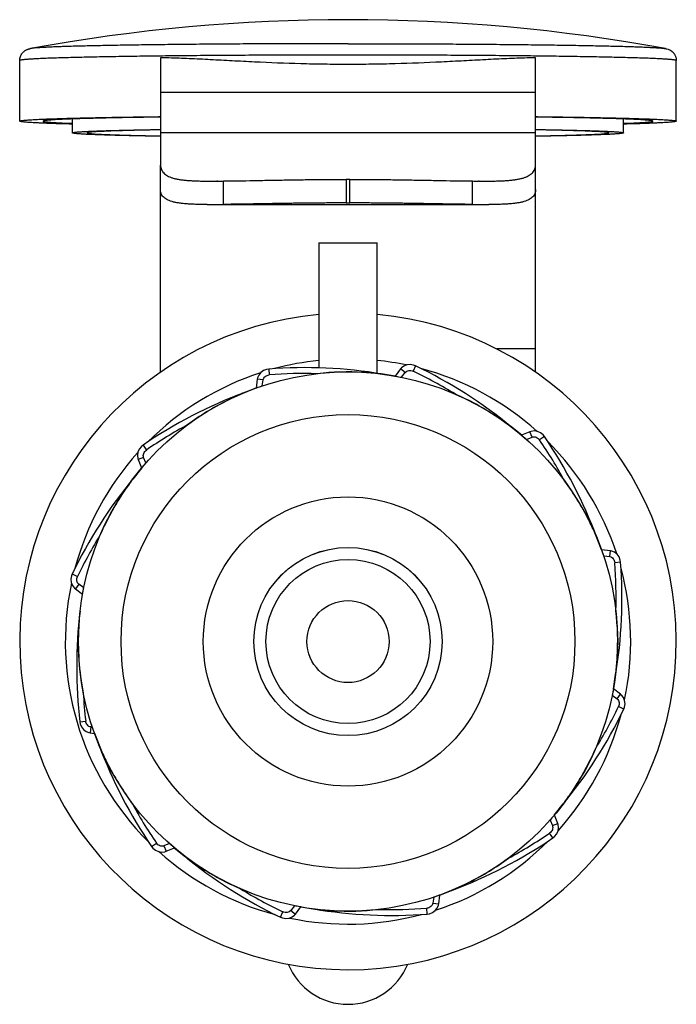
# Model space of a CAD drawing. Header units: millimetres. Extents: x 488.5 to 544.5, y 138.1 to 222.1.
import ezdxf

# ---------------------------------------------------------------- set-up
doc = ezdxf.new("R2010")
doc.units = ezdxf.units.MM
doc.header["$LTSCALE"] = 30.734
doc.layers.get('0').update_dxf_attribs({"linetype": 'CONTINUOUS'})

msp = doc.modelspace()

# ---------------------------------------------------------------- linework, layer by layer
at = {"color": 7, "linetype": 'Continuous'}
for p, q in [((488.541, 213.486), (488.531, 218.655)), ((500.531, 218.879), (500.531, 209.819)), ((501.256, 218.879), (500.531, 218.879)), ((532.531, 218.878), (531.806, 218.879)), ((532.531, 209.819), (532.531, 218.879)), ((544.521, 213.486), (544.531, 218.655)), ((500.531, 215.965), (532.531, 215.965)), ((493.031, 212.486), (493.031, 213.67)), ((540.031, 212.486), (540.031, 213.67)), ((532.531, 212.48), (500.531, 212.48)), ((500.531, 192.069), (500.531, 209.73)), ((532.531, 192.069), (532.531, 209.69)), ((505.387, 208.376), (505.357, 208.376)), ((505.919, 206.384), (505.919, 208.381)), ((516.374, 208.521), (516.374, 206.51)), ((516.688, 208.521), (516.374, 208.521)), ((516.688, 206.51), (516.688, 208.521)), ((527.143, 206.384), (527.143, 208.381)), ((527.705, 208.376), (527.675, 208.376)), ((528.328, 208.374), (528.667, 208.375)), ((504.519, 206.374), (504.37, 206.374)), ((505.919, 206.374), (527.143, 206.374)), ((516.374, 206.51), (516.688, 206.51)), ((528.692, 206.374), (528.543, 206.374)), ((514.031, 203.091), (514.031, 192.416)), ((514.031, 203.091), (519.031, 203.091)), ((519.031, 191.974), (519.031, 203.091)), ((532.531, 194.048), (529.226, 194.048)), ((522.297, 192.605), (522.081, 192.154)), ((509.767, 192.338), (509.806, 191.839)), ((520.563, 191.735), (519.347, 191.919)), ((521.022, 192.344), (520.558, 191.736)), ((521.419, 192.041), (521.022, 192.344)), ((521.106, 191.631), (521.419, 192.041)), ((508.701, 190.718), (507.556, 190.268)), ((508.793, 191.474), (508.695, 190.716)), ((509.289, 191.41), (508.793, 191.474)), ((509.223, 190.899), (509.289, 191.41)), ((531.345, 186.686), (530.383, 187.452)), ((532.046, 186.984), (531.341, 186.689)), ((531.763, 186.324), (532.239, 186.522)), ((532.239, 186.522), (532.046, 186.984)), ((533.282, 186.572), (532.869, 186.289)), ((499.05, 185.842), (499.333, 185.429)), ((499.1, 184.799), (498.638, 184.607)), ((498.638, 184.607), (498.933, 183.901)), ((499.298, 184.324), (499.1, 184.799)), ((498.936, 183.905), (498.17, 182.944)), ((538.158, 176.921), (537.708, 178.066)), ((538.914, 176.829), (538.156, 176.927)), ((538.85, 176.333), (538.914, 176.829)), ((538.339, 176.399), (538.85, 176.333)), ((539.778, 175.855), (539.279, 175.816)), ((493.017, 174.857), (493.468, 174.641)), ((493.581, 173.979), (493.278, 173.582)), ((493.991, 173.666), (493.581, 173.979)), ((493.278, 173.582), (493.886, 173.118)), ((539.175, 165.059), (539.359, 166.275)), ((539.784, 164.6), (539.176, 165.064)), ((539.071, 164.516), (539.481, 164.203)), ((539.481, 164.203), (539.784, 164.6)), ((540.045, 163.325), (539.594, 163.541)), ((493.664, 162.241), (494.161, 162.3)), ((494.596, 161.8), (494.532, 161.304)), ((494.532, 161.304), (494.906, 161.256)), ((494.723, 161.783), (494.596, 161.8)), ((494.904, 161.261), (495.354, 160.116)), ((534.125, 154.277), (534.892, 155.239)), ((533.764, 153.859), (533.962, 153.383)), ((534.423, 153.576), (534.129, 154.281)), ((533.962, 153.383), (534.423, 153.576)), ((534.012, 152.34), (533.729, 152.753)), ((499.78, 151.61), (500.193, 151.893)), ((501.299, 151.858), (500.823, 151.66)), ((500.823, 151.66), (501.015, 151.199)), ((501.015, 151.199), (501.721, 151.493)), ((501.717, 151.497), (502.678, 150.73)), ((524.361, 147.464), (525.506, 147.914)), ((523.839, 147.283), (523.773, 146.772)), ((524.268, 146.708), (524.366, 147.466)), ((511.956, 146.551), (511.643, 146.141)), ((512.04, 145.838), (512.504, 146.446)), ((512.499, 146.447), (513.715, 146.263)), ((523.294, 145.844), (523.256, 146.343)), ((523.773, 146.772), (524.268, 146.708)), ((510.765, 145.577), (510.981, 146.028)), ((511.643, 146.141), (512.04, 145.838))]:
    msp.add_line(p, q, dxfattribs=at)
for points in [[(522.297, 192.605), (522.129, 192.67), (521.84, 192.717), (521.558, 192.687), (521.304, 192.588), (521.097, 192.431), (521.022, 192.344)], [(509.767, 192.338), (509.589, 192.31), (509.316, 192.206), (509.086, 192.04), (508.916, 191.827), (508.815, 191.587), (508.793, 191.474)], [(533.282, 186.572), (533.168, 186.712), (532.941, 186.897), (532.683, 187.013), (532.413, 187.054), (532.155, 187.021), (532.046, 186.984)], [(499.05, 185.842), (498.91, 185.728), (498.725, 185.501), (498.609, 185.243), (498.568, 184.973), (498.601, 184.715), (498.638, 184.607)], [(539.778, 175.855), (539.75, 176.033), (539.646, 176.306), (539.48, 176.536), (539.267, 176.706), (539.027, 176.807), (538.914, 176.829)], [(493.017, 174.857), (492.952, 174.689), (492.905, 174.4), (492.934, 174.118), (493.034, 173.864), (493.191, 173.657), (493.278, 173.582)], [(540.045, 163.325), (540.11, 163.493), (540.156, 163.782), (540.127, 164.064), (540.028, 164.318), (539.871, 164.525), (539.784, 164.6)], [(493.664, 162.241), (493.698, 162.068), (493.811, 161.801), (493.981, 161.579), (494.195, 161.417), (494.43, 161.323), (494.532, 161.304)], [(534.012, 152.34), (534.152, 152.454), (534.337, 152.681), (534.453, 152.939), (534.494, 153.209), (534.461, 153.467), (534.423, 153.576)], [(499.78, 151.61), (499.893, 151.47), (500.12, 151.285), (500.379, 151.17), (500.648, 151.128), (500.907, 151.161), (501.015, 151.199)], [(523.294, 145.844), (523.472, 145.872), (523.746, 145.976), (523.976, 146.142), (524.146, 146.355), (524.247, 146.595), (524.268, 146.708)], [(510.765, 145.577), (510.933, 145.512), (511.222, 145.466), (511.504, 145.495), (511.758, 145.594), (511.965, 145.751), (512.04, 145.838)]]:
    msp.add_lwpolyline(points, dxfattribs=at)
for radius in [23, 19.356, 12.339, 8.028, 8.026, 7, 3.5]:
    msp.add_circle((516.531, 169.091), radius, dxfattribs=at)
for centre, radius, start, end in [((516.531, 72.142), 150, 79.60377, 100.39623), ((501.97, 209.819), 1.439, 180.00652, 182.28573), ((501.897, 209.816), 1.366, 182.30335, 183.48293), ((504.712, 258.799), 50.426, 269.61417, 270.02448), ((504.753, 281.364), 72.99, 269.98512, 270.47432), ((503.536, 444.276), 235.907, 270.44947, 270.57861), ((529.176, 405.384), 197.013, 269.40865, 269.56332), ((528.312, 282.814), 74.44, 269.53262, 270.01229), ((504.485, 296.37), 89.996, 270.02121, 270.49215), ((503.246, 456.771), 250.402, 270.46054, 270.61161), ((530.479, 527.656), 321.289, 269.40498, 269.52275), ((528.572, 295.573), 89.199, 269.50607, 269.98126), ((516.531, 169.091), 28, 95.0994, 84.86132), ((512.842, 152.457), 40, 80.45411, 94.40862), ((516.531, 169.091), 24.11, 95.9565, 105.04264), ((516.531, 169.091), 24.11, 78.10736, 84.04939), ((505.019, 156.53), 40, 50.45431, 64.40863), ((516.531, 169.091), 24.11, 48.03244, 75.05338), ((516.531, 169.091), 24.11, 108.03622, 135.16713), ((512.842, 152.457), 39.5, 88.44446, 94.40862), ((516.535, 169.065), 23.027, 86.74607, 96.53394), ((516.536, 169.111), 22.981, 86.07707, 86.74189), ((516.537, 169.132), 22.959, 82.97028, 86.07734), ((505.019, 156.53), 39.5, 58.44446, 64.40863), ((521.653, 152.841), 40, 110.45415, 124.40864), ((516.516, 169.13), 22.959, 112.97036, 116.07867), ((516.521, 169.066), 23.027, 56.74334, 66.53395), ((516.547, 169.07), 23.027, 116.74749, 126.53395), ((516.525, 169.11), 22.981, 116.07841, 116.74331), ((516.545, 169.106), 22.981, 56.0745, 56.73916), ((516.557, 169.124), 22.959, 52.97036, 56.07477), ((521.653, 152.841), 39.5, 118.44446, 124.40864), ((500.281, 163.969), 40, 20.45433, 34.40864), ((500.281, 163.969), 39.5, 28.44446, 34.40864), ((516.531, 169.091), 24.11, 18.06326, 45.03264), ((516.531, 169.091), 24.11, 138.07768, 165.01932), ((529.092, 157.579), 40, 140.45415, 154.40863), ((516.498, 169.117), 22.959, 142.97036, 146.07862), ((516.51, 169.075), 23.027, 26.74328, 36.53395), ((516.556, 169.081), 23.027, 146.74743, 156.53395), ((516.516, 169.105), 22.981, 146.07836, 146.74325), ((516.55, 169.097), 22.981, 26.07445, 26.73909), ((516.57, 169.106), 22.959, 22.97036, 26.07471), ((529.092, 157.579), 39.5, 148.44446, 154.40863), ((499.897, 172.78), 39.5, 358.44446, 4.40862), ((499.897, 172.78), 40, 350.45459, 4.40862), ((516.531, 169.091), 24.11, 348.10245, 15.03639), ((516.531, 169.091), 24.11, 168.10245, 225.03266), ((533.39, 166.915), 40, 173.16762, 186.70987), ((516.504, 169.087), 23.027, 356.74006, 6.53395), ((516.502, 169.094), 22.972, 174.49857, 176.95865), ((516.534, 169.094), 23.004, 176.96146, 190.98547), ((516.572, 169.085), 22.959, 352.97036, 356.0717), ((516.551, 169.086), 22.98, 356.07143, 356.73587), ((533.39, 166.915), 39.5, 183.19942, 186.70987), ((503.97, 180.603), 40, 320.45415, 334.40863), ((503.97, 180.603), 39.5, 328.44446, 334.40863), ((516.531, 169.091), 24.11, 318.07768, 345.01932), ((532.781, 174.214), 40, 200.45485, 214.40855), ((516.492, 169.076), 22.959, 202.97143, 206.07718), ((516.506, 169.101), 23.027, 326.74744, 336.53395), ((516.512, 169.085), 22.981, 206.07692, 206.74161), ((516.552, 169.107), 23.027, 206.74579, 216.53411), ((516.563, 169.065), 22.959, 322.97036, 326.07863), ((516.546, 169.077), 22.981, 326.07836, 326.74326), ((532.781, 174.214), 39.5, 208.44446, 214.40855), ((516.531, 169.091), 24.11, 288.03624, 315.16713), ((511.408, 185.341), 40, 290.45415, 304.40864), ((511.408, 185.341), 39.5, 298.44446, 304.40864), ((516.531, 169.091), 24.11, 228.03228, 255.05338), ((528.043, 181.652), 40, 230.45434, 244.40863), ((516.505, 169.059), 22.959, 232.97036, 236.07468), ((516.515, 169.112), 23.027, 296.74629, 306.53395), ((516.517, 169.076), 22.981, 236.07442, 236.73906), ((516.541, 169.116), 23.027, 236.74325, 246.53395), ((528.043, 181.652), 39.5, 238.44446, 244.40863), ((516.546, 169.052), 22.959, 292.97036, 296.07753), ((516.537, 169.072), 22.981, 296.07727, 296.74211), ((520.22, 185.725), 40, 260.45427, 274.40861), ((516.525, 169.05), 22.959, 262.97053, 266.07641), ((516.527, 169.118), 23.027, 266.74508, 276.53398), ((520.22, 185.725), 39.5, 268.44446, 274.40861), ((516.531, 169.091), 24.11, 258.10736, 285.04264), ((516.526, 169.071), 22.981, 266.07615, 266.74089), ((516.531, 143.641), 5.5, 202.25991, 337.74009)]:
    msp.add_arc(centre, radius, start, end, dxfattribs=at)
for points, knots in [([(516.531, 220.094), (514.865, 220.094), (512.383, 220.09), (509.108, 220.078), (506.733, 220.064), (504.441, 220.047), (502.253, 220.027), (500.186, 220.003), (498.26, 219.977), (496.489, 219.947), (494.89, 219.915), (493.67, 219.886), (492.791, 219.861), (492.206, 219.842), (491.673, 219.823), (491.194, 219.804), (490.769, 219.784), (490.398, 219.764), (490.084, 219.744), (489.857, 219.726), (489.704, 219.712), (489.611, 219.701), (489.532, 219.691), (489.484, 219.684), (489.463, 219.68)], [0, 0, 0, 0, 0.184612, 0.274939, 0.362917, 0.447801, 0.528857, 0.605395, 0.676763, 0.742349, 0.801596, 0.853997, 0.877489, 0.899105, 0.918803, 0.93654, 0.952275, 0.96598, 0.977625, 0.987186, 0.991179, 0.994646, 0.997587, 1, 1, 1, 1]), ([(516.531, 220.094), (518.197, 220.094), (520.679, 220.09), (523.954, 220.078), (526.329, 220.064), (528.621, 220.047), (530.809, 220.027), (532.876, 220.003), (534.802, 219.977), (536.573, 219.947), (538.172, 219.915), (539.391, 219.886), (540.271, 219.861), (540.856, 219.842), (541.388, 219.823), (541.868, 219.804), (542.293, 219.784), (542.664, 219.764), (542.978, 219.744), (543.205, 219.726), (543.358, 219.712), (543.451, 219.701), (543.53, 219.691), (543.578, 219.684), (543.599, 219.68)], [0, 0, 0, 0, 0.184612, 0.274939, 0.362917, 0.447801, 0.528857, 0.605395, 0.676763, 0.742349, 0.801596, 0.853997, 0.877489, 0.899105, 0.918803, 0.93654, 0.952275, 0.96598, 0.977625, 0.987186, 0.991179, 0.994646, 0.997587, 1, 1, 1, 1]), ([(488.531, 218.655), (488.531, 218.714), (488.541, 218.831), (488.586, 218.999), (488.657, 219.152), (488.747, 219.285), (488.847, 219.393), (488.947, 219.475), (489.038, 219.534), (489.117, 219.574), (489.183, 219.603), (489.238, 219.623), (489.285, 219.638), (489.338, 219.653), (489.396, 219.667), (489.442, 219.676), (489.463, 219.68)], [0, 0, 0, 0, 0.116834, 0.231568, 0.343779, 0.450731, 0.54888, 0.634902, 0.706076, 0.763948, 0.810486, 0.848375, 0.880379, 0.908375, 0.957212, 1, 1, 1, 1]), ([(543.599, 219.68), (543.644, 219.671), (543.761, 219.646), (543.887, 219.602), (543.978, 219.557), (544.019, 219.535), (544.063, 219.508), (544.11, 219.476), (544.159, 219.438), (544.21, 219.394), (544.261, 219.343), (544.31, 219.286), (544.358, 219.222), (544.401, 219.152), (544.439, 219.077), (544.472, 218.998), (544.498, 218.916), (544.523, 218.802), (544.531, 218.713), (544.531, 218.655)], [0, 0, 0, 0, 0.091599, 0.236004, 0.263192, 0.293589, 0.327602, 0.365259, 0.406412, 0.450992, 0.498798, 0.549273, 0.601894, 0.656232, 0.711894, 0.768503, 0.825731, 0.883422, 1, 1, 1, 1]), ([(516.531, 219.125), (515.616, 219.125), (513.795, 219.123), (511.086, 219.117), (508.429, 219.105), (505.85, 219.09), (503.374, 219.07), (501.025, 219.047), (498.825, 219.02), (497.095, 218.994), (495.801, 218.971), (494.904, 218.954), (494.059, 218.935), (493.268, 218.917), (492.534, 218.897), (491.857, 218.877), (491.24, 218.857), (490.683, 218.836), (490.189, 218.815), (489.758, 218.793), (489.392, 218.771), (489.127, 218.752), (488.949, 218.736), (488.839, 218.725), (488.747, 218.713), (488.68, 218.704), (488.636, 218.695), (488.608, 218.69), (488.585, 218.684), (488.566, 218.678), (488.553, 218.673), (488.544, 218.669), (488.537, 218.665), (488.531, 218.659), (488.531, 218.655)], [0, 0, 0, 0, 0.097938, 0.194964, 0.290088, 0.382426, 0.471082, 0.555203, 0.633978, 0.70665, 0.740478, 0.772521, 0.802704, 0.830956, 0.857206, 0.881392, 0.903458, 0.923349, 0.941018, 0.956424, 0.96953, 0.980306, 0.984814, 0.988732, 0.992058, 0.994791, 0.995937, 0.996935, 0.997787, 0.998495, 0.99906, 0.999292, 0.99949, 1, 1, 1, 1]), ([(516.531, 218.323), (515.858, 218.323), (514.515, 218.333), (511.858, 218.39), (509.237, 218.496), (506.666, 218.627), (504.808, 218.726), (503.01, 218.816), (501.833, 218.862), (501.256, 218.879)], [0, 0, 0, 0, 0.132074, 0.263533, 0.521568, 0.646834, 0.768763, 0.886719, 1, 1, 1, 1]), ([(544.531, 218.655), (544.531, 218.659), (544.525, 218.665), (544.518, 218.669), (544.509, 218.673), (544.496, 218.678), (544.477, 218.684), (544.454, 218.69), (544.426, 218.695), (544.381, 218.704), (544.315, 218.713), (544.222, 218.725), (544.113, 218.736), (543.935, 218.752), (543.67, 218.771), (543.304, 218.793), (542.873, 218.815), (542.379, 218.836), (541.822, 218.857), (541.205, 218.877), (540.528, 218.897), (539.793, 218.917), (539.003, 218.935), (538.158, 218.954), (537.261, 218.971), (535.967, 218.994), (534.237, 219.02), (532.037, 219.047), (529.688, 219.07), (527.212, 219.09), (524.633, 219.105), (521.976, 219.117), (519.267, 219.123), (517.446, 219.125), (516.531, 219.125)], [0, 0, 0, 0, 0.00051, 0.000708, 0.00094, 0.001505, 0.002213, 0.003065, 0.004063, 0.005209, 0.007942, 0.011268, 0.015186, 0.019694, 0.03047, 0.043576, 0.058982, 0.076651, 0.096542, 0.118608, 0.142794, 0.169044, 0.197296, 0.227479, 0.259522, 0.29335, 0.366022, 0.444797, 0.528918, 0.617574, 0.709912, 0.805036, 0.902062, 1, 1, 1, 1]), ([(531.806, 218.879), (531.229, 218.862), (530.051, 218.816), (528.254, 218.726), (526.396, 218.627), (523.825, 218.496), (521.204, 218.39), (518.547, 218.333), (517.204, 218.323), (516.531, 218.323)], [0, 0, 0, 0, 0.113281, 0.231237, 0.353165, 0.478432, 0.736467, 0.867926, 1, 1, 1, 1]), ([(488.541, 213.486), (488.541, 213.487), (488.542, 213.49), (488.544, 213.493), (488.548, 213.497), (488.554, 213.5), (488.561, 213.504), (488.574, 213.509), (488.593, 213.515), (488.622, 213.522), (488.657, 213.529), (488.698, 213.536), (488.745, 213.542), (488.799, 213.549), (488.883, 213.559), (489.003, 213.571), (489.167, 213.585), (489.355, 213.598), (489.568, 213.612), (489.805, 213.625), (490.066, 213.639), (490.462, 213.657), (491.015, 213.679), (491.748, 213.705), (492.571, 213.729), (493.48, 213.753), (494.472, 213.775), (495.545, 213.797), (496.693, 213.818), (497.913, 213.837), (499.2, 213.855), (500.08, 213.866), (500.53, 213.871)], [0, 0, 0, 0, 0.000301, 0.000656, 0.001097, 0.001643, 0.002305, 0.003086, 0.00502, 0.007459, 0.010411, 0.013879, 0.017864, 0.022368, 0.027391, 0.038988, 0.052647, 0.06836, 0.086116, 0.1059, 0.127692, 0.151474, 0.204923, 0.26606, 0.33466, 0.410485, 0.49325, 0.582657, 0.678392, 0.780128, 0.887486, 1, 1, 1, 1]), ([(493.006, 213.231), (492.664, 213.24), (492.168, 213.254), (491.527, 213.274), (491.094, 213.289), (490.693, 213.305), (490.326, 213.32), (489.992, 213.336), (489.692, 213.352), (489.426, 213.368), (489.195, 213.384), (489.025, 213.398), (488.906, 213.41), (488.83, 213.418), (488.763, 213.426), (488.705, 213.435), (488.656, 213.443), (488.62, 213.45), (488.597, 213.456), (488.582, 213.46), (488.57, 213.464), (488.559, 213.468), (488.552, 213.473), (488.546, 213.477), (488.542, 213.481), (488.541, 213.484), (488.541, 213.486)], [0, 0, 0, 0, 0.228593, 0.332442, 0.42915, 0.518597, 0.600677, 0.675283, 0.74231, 0.801676, 0.85332, 0.89718, 0.916174, 0.933203, 0.948268, 0.961368, 0.972506, 0.981689, 0.985553, 0.988935, 0.99184, 0.994279, 0.996265, 0.997828, 0.999029, 1, 1, 1, 1]), ([(500.504, 213.829), (500.126, 213.824), (499.388, 213.814), (498.311, 213.797), (497.292, 213.78), (496.335, 213.761), (495.442, 213.741), (494.618, 213.721), (493.863, 213.7), (493.182, 213.678), (492.575, 213.656), (492.045, 213.633), (491.653, 213.613), (491.378, 213.596), (491.203, 213.584), (491.047, 213.573), (490.912, 213.56), (490.813, 213.55), (490.744, 213.541), (490.699, 213.535), (490.66, 213.529), (490.626, 213.523), (490.598, 213.517), (490.574, 213.511), (490.556, 213.505), (490.544, 213.5), (490.537, 213.495), (490.534, 213.492), (490.531, 213.489), (490.531, 213.487), (490.531, 213.486)], [0, 0, 0, 0, 0.113487, 0.221455, 0.323567, 0.419503, 0.508948, 0.591608, 0.667229, 0.735561, 0.796392, 0.84953, 0.894798, 0.914439, 0.932066, 0.947662, 0.961217, 0.972722, 0.977706, 0.982176, 0.986134, 0.98958, 0.992516, 0.994945, 0.996874, 0.998317, 0.998869, 0.999318, 0.999684, 1, 1, 1, 1]), ([(490.531, 213.486), (490.531, 213.485), (490.531, 213.482), (490.533, 213.479), (490.537, 213.476), (490.543, 213.472), (490.554, 213.467), (490.571, 213.461), (490.593, 213.455), (490.62, 213.449), (490.651, 213.444), (490.688, 213.438), (490.729, 213.432), (490.793, 213.424), (490.886, 213.414), (491.011, 213.402), (491.156, 213.39), (491.319, 213.379), (491.575, 213.363), (491.94, 213.343), (492.434, 213.321), (492.788, 213.308), (492.976, 213.301)], [0, 0, 0, 0, 0.001236, 0.002656, 0.004384, 0.006491, 0.011981, 0.019289, 0.028476, 0.039573, 0.052595, 0.067554, 0.08445, 0.103286, 0.146768, 0.197982, 0.256902, 0.323499, 0.397735, 0.568878, 0.769817, 1, 1, 1, 1]), ([(532.532, 213.871), (532.982, 213.866), (533.862, 213.855), (535.149, 213.837), (536.369, 213.818), (537.518, 213.797), (538.59, 213.775), (539.582, 213.753), (540.491, 213.729), (541.314, 213.705), (542.046, 213.679), (542.6, 213.657), (542.996, 213.639), (543.257, 213.625), (543.494, 213.612), (543.707, 213.598), (543.895, 213.585), (544.058, 213.571), (544.179, 213.559), (544.263, 213.549), (544.317, 213.542), (544.364, 213.536), (544.405, 213.529), (544.44, 213.522), (544.468, 213.515), (544.488, 213.509), (544.501, 213.504), (544.508, 213.5), (544.513, 213.497), (544.518, 213.493), (544.52, 213.49), (544.521, 213.487), (544.521, 213.486)], [0, 0, 0, 0, 0.112515, 0.219872, 0.321609, 0.417344, 0.506751, 0.589515, 0.66534, 0.73394, 0.795077, 0.848526, 0.872308, 0.894101, 0.913884, 0.93164, 0.947353, 0.961012, 0.972609, 0.977632, 0.982136, 0.986122, 0.989589, 0.992541, 0.994981, 0.996914, 0.997695, 0.998357, 0.998903, 0.999344, 0.999699, 1, 1, 1, 1]), ([(542.531, 213.486), (542.531, 213.487), (542.53, 213.489), (542.528, 213.492), (542.525, 213.495), (542.518, 213.5), (542.506, 213.505), (542.488, 213.511), (542.464, 213.517), (542.435, 213.523), (542.402, 213.529), (542.362, 213.535), (542.318, 213.541), (542.249, 213.55), (542.149, 213.56), (542.015, 213.573), (541.859, 213.584), (541.684, 213.596), (541.409, 213.613), (541.017, 213.633), (540.487, 213.656), (539.88, 213.678), (539.199, 213.7), (538.444, 213.721), (537.62, 213.741), (536.727, 213.761), (535.77, 213.78), (534.751, 213.797), (533.674, 213.814), (532.937, 213.824), (532.559, 213.829)], [0, 0, 0, 0, 0.000316, 0.000682, 0.001131, 0.001683, 0.003126, 0.005055, 0.007484, 0.010419, 0.013865, 0.017823, 0.022294, 0.027278, 0.038783, 0.052337, 0.067934, 0.08556, 0.105201, 0.150469, 0.203606, 0.264436, 0.332768, 0.408388, 0.491048, 0.580493, 0.67643, 0.778543, 0.886512, 1, 1, 1, 1]), ([(544.521, 213.486), (544.521, 213.484), (544.52, 213.481), (544.516, 213.477), (544.51, 213.473), (544.502, 213.468), (544.492, 213.464), (544.48, 213.46), (544.465, 213.456), (544.441, 213.45), (544.406, 213.443), (544.357, 213.435), (544.299, 213.426), (544.232, 213.418), (544.156, 213.41), (544.037, 213.398), (543.866, 213.384), (543.636, 213.368), (543.37, 213.352), (543.07, 213.336), (542.736, 213.32), (542.369, 213.305), (541.968, 213.289), (541.535, 213.274), (540.894, 213.254), (540.398, 213.24), (540.056, 213.231)], [0, 0, 0, 0, 0.000971, 0.002172, 0.003735, 0.005721, 0.008159, 0.011065, 0.014447, 0.018311, 0.027494, 0.038632, 0.051732, 0.066797, 0.083826, 0.10282, 0.14668, 0.198324, 0.25769, 0.324717, 0.399323, 0.481403, 0.57085, 0.667558, 0.771407, 1, 1, 1, 1]), ([(540.087, 213.301), (540.275, 213.308), (540.629, 213.321), (541.122, 213.343), (541.487, 213.363), (541.743, 213.379), (541.906, 213.39), (542.051, 213.402), (542.176, 213.414), (542.269, 213.424), (542.333, 213.432), (542.374, 213.438), (542.411, 213.444), (542.442, 213.449), (542.469, 213.455), (542.491, 213.461), (542.508, 213.467), (542.519, 213.472), (542.525, 213.476), (542.528, 213.479), (542.53, 213.482), (542.531, 213.485), (542.531, 213.486)], [0, 0, 0, 0, 0.230185, 0.431124, 0.602267, 0.676502, 0.743099, 0.802019, 0.853232, 0.896713, 0.915549, 0.932446, 0.947404, 0.960427, 0.971524, 0.980711, 0.988019, 0.993508, 0.995616, 0.997344, 0.998764, 1, 1, 1, 1]), ([(493.031, 212.486), (493.031, 212.49), (493.037, 212.495), (493.043, 212.499), (493.051, 212.502), (493.063, 212.507), (493.08, 212.512), (493.102, 212.517), (493.127, 212.522), (493.168, 212.529), (493.229, 212.537), (493.314, 212.547), (493.414, 212.557), (493.529, 212.567), (493.66, 212.577), (493.863, 212.59), (494.155, 212.607), (494.55, 212.626), (495.002, 212.644), (495.511, 212.663), (496.075, 212.68), (496.693, 212.698), (497.363, 212.714), (498.084, 212.73), (499.14, 212.752), (499.956, 212.766), (500.516, 212.774)], [0, 0, 0, 0, 0.001697, 0.002367, 0.003152, 0.005078, 0.007493, 0.010406, 0.013822, 0.017741, 0.027098, 0.038481, 0.051888, 0.067316, 0.084759, 0.104203, 0.149045, 0.201731, 0.262135, 0.330089, 0.40542, 0.487936, 0.577412, 0.673616, 0.776302, 1, 1, 1, 1]), ([(500.493, 212.745), (500.026, 212.737), (499.346, 212.724), (498.465, 212.704), (497.866, 212.689), (497.309, 212.674), (496.797, 212.659), (496.329, 212.643), (495.908, 212.626), (495.534, 212.61), (495.208, 212.593), (494.932, 212.576), (494.732, 212.561), (494.597, 212.549), (494.514, 212.54), (494.444, 212.531), (494.394, 212.524), (494.36, 212.517), (494.339, 212.513), (494.322, 212.509), (494.307, 212.504), (494.297, 212.5), (494.291, 212.497), (494.285, 212.494), (494.281, 212.489), (494.281, 212.486)], [0, 0, 0, 0, 0.224994, 0.327996, 0.42435, 0.513842, 0.596258, 0.671412, 0.739142, 0.799287, 0.851708, 0.896299, 0.932961, 0.948292, 0.961615, 0.972927, 0.98223, 0.98613, 0.989529, 0.992432, 0.994843, 0.996772, 0.997561, 0.998239, 1, 1, 1, 1]), ([(532.547, 212.774), (533.106, 212.766), (533.922, 212.752), (534.978, 212.73), (535.699, 212.714), (536.369, 212.698), (536.987, 212.68), (537.551, 212.663), (538.06, 212.644), (538.512, 212.626), (538.907, 212.607), (539.198, 212.59), (539.402, 212.577), (539.533, 212.567), (539.648, 212.557), (539.748, 212.547), (539.833, 212.537), (539.894, 212.529), (539.935, 212.522), (539.96, 212.517), (539.981, 212.512), (539.999, 212.507), (540.011, 212.502), (540.019, 212.499), (540.025, 212.495), (540.031, 212.49), (540.031, 212.486)], [0, 0, 0, 0, 0.2237, 0.326386, 0.422591, 0.512067, 0.594584, 0.669914, 0.737867, 0.798271, 0.850957, 0.895798, 0.915242, 0.932685, 0.948113, 0.96152, 0.972902, 0.982258, 0.986178, 0.989593, 0.992506, 0.994922, 0.996848, 0.997633, 0.998303, 1, 1, 1, 1]), ([(538.781, 212.486), (538.781, 212.489), (538.776, 212.494), (538.771, 212.497), (538.764, 212.5), (538.755, 212.504), (538.74, 212.509), (538.723, 212.513), (538.702, 212.517), (538.668, 212.524), (538.618, 212.531), (538.548, 212.54), (538.465, 212.549), (538.33, 212.561), (538.13, 212.576), (537.853, 212.593), (537.528, 212.61), (537.154, 212.626), (536.733, 212.643), (536.265, 212.659), (535.753, 212.674), (535.196, 212.689), (534.597, 212.704), (533.716, 212.724), (533.035, 212.737), (532.568, 212.745)], [0, 0, 0, 0, 0.001761, 0.002439, 0.003228, 0.005156, 0.007567, 0.01047, 0.01387, 0.017769, 0.027073, 0.038386, 0.051709, 0.067039, 0.103702, 0.148294, 0.200715, 0.26086, 0.32859, 0.403744, 0.48616, 0.575652, 0.672005, 0.775007, 1, 1, 1, 1]), ([(500.487, 212.198), (499.93, 212.206), (499.117, 212.22), (498.065, 212.242), (497.347, 212.258), (496.679, 212.274), (496.063, 212.292), (495.501, 212.309), (494.994, 212.328), (494.544, 212.346), (494.151, 212.365), (493.86, 212.382), (493.657, 212.395), (493.527, 212.405), (493.412, 212.415), (493.313, 212.425), (493.228, 212.434), (493.167, 212.443), (493.126, 212.45), (493.101, 212.455), (493.08, 212.46), (493.063, 212.465), (493.051, 212.469), (493.043, 212.473), (493.037, 212.477), (493.031, 212.482), (493.031, 212.486)], [0, 0, 0, 0, 0.223745, 0.326436, 0.422648, 0.512128, 0.594634, 0.669962, 0.737913, 0.798301, 0.850982, 0.895819, 0.915257, 0.932692, 0.948117, 0.961525, 0.972908, 0.982264, 0.986181, 0.989594, 0.992505, 0.994918, 0.996843, 0.997628, 0.998299, 1, 1, 1, 1]), ([(494.281, 212.486), (494.281, 212.482), (494.285, 212.478), (494.291, 212.475), (494.297, 212.471), (494.307, 212.467), (494.322, 212.463), (494.339, 212.459), (494.36, 212.454), (494.394, 212.448), (494.444, 212.44), (494.514, 212.432), (494.596, 212.423), (494.731, 212.411), (494.931, 212.396), (495.207, 212.379), (495.533, 212.362), (495.906, 212.345), (496.327, 212.329), (496.794, 212.313), (497.306, 212.298), (497.862, 212.282), (498.461, 212.268), (499.34, 212.248), (500.02, 212.235), (500.487, 212.227)], [0, 0, 0, 0, 0.001764, 0.002442, 0.003232, 0.00516, 0.00757, 0.010471, 0.013868, 0.017765, 0.027067, 0.038382, 0.051708, 0.067041, 0.103695, 0.148283, 0.20071, 0.260849, 0.328573, 0.403733, 0.486147, 0.575633, 0.671993, 0.774998, 1, 1, 1, 1]), ([(540.031, 212.486), (540.031, 212.482), (540.025, 212.477), (540.019, 212.473), (540.011, 212.469), (539.999, 212.465), (539.982, 212.46), (539.96, 212.455), (539.935, 212.45), (539.894, 212.443), (539.834, 212.434), (539.749, 212.425), (539.649, 212.415), (539.535, 212.405), (539.405, 212.395), (539.202, 212.382), (538.911, 212.365), (538.518, 212.346), (538.067, 212.328), (537.561, 212.309), (536.998, 212.292), (536.383, 212.274), (535.715, 212.258), (534.997, 212.242), (533.944, 212.22), (533.131, 212.206), (532.574, 212.198)], [0, 0, 0, 0, 0.001701, 0.002372, 0.003157, 0.005082, 0.007496, 0.010407, 0.01382, 0.017737, 0.027092, 0.038476, 0.051884, 0.067309, 0.084745, 0.104182, 0.149019, 0.201701, 0.26209, 0.33004, 0.405368, 0.487875, 0.577355, 0.673566, 0.776256, 1, 1, 1, 1]), ([(532.575, 212.227), (533.042, 212.235), (533.722, 212.248), (534.601, 212.268), (535.2, 212.282), (535.756, 212.298), (536.268, 212.313), (536.735, 212.329), (537.156, 212.345), (537.529, 212.362), (537.854, 212.379), (538.131, 212.396), (538.331, 212.411), (538.466, 212.423), (538.548, 212.432), (538.618, 212.44), (538.668, 212.448), (538.702, 212.454), (538.723, 212.459), (538.74, 212.463), (538.755, 212.467), (538.764, 212.471), (538.771, 212.475), (538.776, 212.478), (538.781, 212.482), (538.781, 212.486)], [0, 0, 0, 0, 0.225003, 0.328009, 0.424369, 0.513855, 0.59627, 0.671429, 0.739154, 0.799292, 0.851718, 0.896307, 0.93296, 0.948292, 0.961618, 0.972934, 0.982235, 0.986133, 0.98953, 0.992431, 0.99484, 0.996768, 0.997558, 0.998236, 1, 1, 1, 1]), ([(500.533, 209.733), (500.537, 209.67), (500.554, 209.547), (500.608, 209.37), (500.694, 209.209), (500.81, 209.063), (500.956, 208.933), (501.133, 208.82), (501.339, 208.722), (501.574, 208.638), (501.837, 208.569), (502.128, 208.512), (502.445, 208.467), (502.788, 208.432), (503.154, 208.407), (503.542, 208.39), (503.951, 208.379), (504.23, 208.376), (504.373, 208.375)], [0, 0, 0, 0, 0.042742, 0.083785, 0.124301, 0.165631, 0.209127, 0.255968, 0.307071, 0.363061, 0.424341, 0.491076, 0.563275, 0.640848, 0.723606, 0.811304, 0.903583, 1, 1, 1, 1]), ([(528.667, 208.375), (528.809, 208.376), (529.086, 208.379), (529.493, 208.389), (529.879, 208.405), (530.243, 208.43), (530.585, 208.463), (530.902, 208.507), (531.193, 208.562), (531.457, 208.629), (531.694, 208.71), (531.902, 208.805), (532.081, 208.915), (532.231, 209.041), (532.351, 209.183), (532.44, 209.34), (532.5, 209.513), (532.52, 209.634), (532.526, 209.695)], [0, 0, 0, 0, 0.096104, 0.188153, 0.275716, 0.358434, 0.436063, 0.508408, 0.575369, 0.636946, 0.69328, 0.744733, 0.791883, 0.835581, 0.876948, 0.917282, 0.957907, 1, 1, 1, 1]), ([(532.526, 209.695), (532.526, 209.705), (532.53, 209.747), (532.531, 209.788), (532.531, 209.819)], [0, 0, 0, 0, 0.246374, 1, 1, 1, 1]), ([(505.919, 208.381), (506.769, 208.39), (508.051, 208.411), (509.769, 208.444), (511.076, 208.468), (512.392, 208.49), (513.716, 208.507), (515.044, 208.518), (515.93, 208.521), (516.374, 208.521)], [0, 0, 0, 0, 0.243908, 0.367929, 0.493017, 0.618978, 0.74562, 0.872713, 1, 1, 1, 1]), ([(516.688, 208.521), (517.131, 208.521), (518.018, 208.518), (519.346, 208.507), (520.669, 208.49), (521.986, 208.468), (523.293, 208.444), (525.011, 208.411), (526.293, 208.39), (527.143, 208.381)], [0, 0, 0, 0, 0.127287, 0.25438, 0.381022, 0.506983, 0.632071, 0.756092, 1, 1, 1, 1]), ([(504.37, 206.374), (504.224, 206.375), (503.939, 206.378), (503.523, 206.387), (503.127, 206.403), (502.755, 206.426), (502.408, 206.458), (502.087, 206.5), (501.794, 206.553), (501.53, 206.618), (501.295, 206.696), (501.09, 206.788), (500.916, 206.895), (500.774, 207.017), (500.681, 207.132), (500.624, 207.231), (500.578, 207.334), (500.54, 207.474), (500.531, 207.59), (500.531, 207.649)], [0, 0, 0, 0, 0.098992, 0.193632, 0.283445, 0.368036, 0.447131, 0.520511, 0.588049, 0.649721, 0.705644, 0.756179, 0.801928, 0.843806, 0.883062, 0.90219, 0.921231, 0.959742, 1, 1, 1, 1]), ([(532.531, 207.649), (532.531, 207.59), (532.522, 207.474), (532.484, 207.334), (532.438, 207.231), (532.381, 207.132), (532.288, 207.017), (532.146, 206.895), (531.972, 206.788), (531.767, 206.696), (531.532, 206.618), (531.268, 206.553), (530.974, 206.5), (530.654, 206.458), (530.306, 206.426), (529.934, 206.403), (529.539, 206.387), (529.123, 206.378), (528.838, 206.375), (528.692, 206.374)], [0, 0, 0, 0, 0.040258, 0.078769, 0.09781, 0.116939, 0.156195, 0.198074, 0.243824, 0.294362, 0.350286, 0.411958, 0.479496, 0.552875, 0.63197, 0.71656, 0.806371, 0.901009, 1, 1, 1, 1]), ([(516.374, 206.51), (515.93, 206.51), (515.044, 206.507), (513.716, 206.498), (512.393, 206.483), (511.076, 206.464), (509.769, 206.442), (508.051, 206.412), (506.769, 206.392), (505.919, 206.384)], [0, 0, 0, 0, 0.127288, 0.254381, 0.381023, 0.506984, 0.632072, 0.756092, 1, 1, 1, 1]), ([(527.143, 206.384), (526.293, 206.392), (525.011, 206.412), (523.293, 206.442), (521.986, 206.464), (520.669, 206.483), (519.346, 206.498), (518.018, 206.507), (517.131, 206.51), (516.688, 206.51)], [0, 0, 0, 0, 0.243908, 0.367928, 0.493016, 0.618977, 0.745619, 0.872712, 1, 1, 1, 1]), ([(509.289, 191.41), (509.297, 191.467), (509.339, 191.581), (509.461, 191.717), (509.622, 191.808), (509.744, 191.835), (509.806, 191.839)], [0, 0, 0, 0, 0.240351, 0.489027, 0.743118, 1, 1, 1, 1]), ([(520.563, 191.735), (520.586, 191.732), (520.767, 191.698), (520.948, 191.664), (521.106, 191.631)], [0, 0, 0, 0, 0.122611, 1, 1, 1, 1]), ([(521.419, 192.041), (521.454, 192.087), (521.548, 192.164), (521.721, 192.221), (521.906, 192.218), (522.025, 192.181), (522.081, 192.154)], [0, 0, 0, 0, 0.240351, 0.489027, 0.743118, 1, 1, 1, 1]), ([(508.701, 190.718), (508.722, 190.726), (508.896, 190.788), (509.07, 190.848), (509.223, 190.899)], [0, 0, 0, 0, 0.122613, 1, 1, 1, 1]), ([(531.345, 186.686), (531.363, 186.671), (531.503, 186.552), (531.642, 186.431), (531.763, 186.324)], [0, 0, 0, 0, 0.12261, 1, 1, 1, 1]), ([(532.239, 186.522), (532.292, 186.544), (532.412, 186.564), (532.59, 186.527), (532.75, 186.432), (532.834, 186.34), (532.869, 186.289)], [0, 0, 0, 0, 0.240352, 0.489028, 0.743119, 1, 1, 1, 1]), ([(499.1, 184.799), (499.078, 184.852), (499.058, 184.972), (499.095, 185.15), (499.19, 185.31), (499.282, 185.394), (499.333, 185.429)], [0, 0, 0, 0, 0.240352, 0.489028, 0.743119, 1, 1, 1, 1]), ([(498.936, 183.905), (498.951, 183.923), (499.07, 184.063), (499.191, 184.202), (499.298, 184.324)], [0, 0, 0, 0, 0.12261, 1, 1, 1, 1]), ([(538.158, 176.921), (538.165, 176.9), (538.227, 176.726), (538.288, 176.552), (538.339, 176.399)], [0, 0, 0, 0, 0.122611, 1, 1, 1, 1]), ([(538.85, 176.333), (538.907, 176.325), (539.021, 176.283), (539.157, 176.161), (539.247, 176), (539.275, 175.878), (539.279, 175.816)], [0, 0, 0, 0, 0.240351, 0.489027, 0.743118, 1, 1, 1, 1]), ([(493.581, 173.979), (493.535, 174.014), (493.458, 174.108), (493.401, 174.281), (493.404, 174.466), (493.441, 174.585), (493.468, 174.641)], [0, 0, 0, 0, 0.240351, 0.489027, 0.743118, 1, 1, 1, 1]), ([(493.887, 173.123), (493.89, 173.146), (493.924, 173.327), (493.958, 173.508), (493.991, 173.666)], [0, 0, 0, 0, 0.12261, 1, 1, 1, 1]), ([(539.175, 165.059), (539.171, 165.036), (539.138, 164.855), (539.103, 164.674), (539.071, 164.516)], [0, 0, 0, 0, 0.122613, 1, 1, 1, 1]), ([(539.481, 164.203), (539.527, 164.168), (539.604, 164.074), (539.66, 163.901), (539.658, 163.716), (539.621, 163.597), (539.594, 163.541)], [0, 0, 0, 0, 0.240351, 0.489027, 0.743118, 1, 1, 1, 1]), ([(494.596, 161.8), (494.54, 161.807), (494.428, 161.848), (494.247, 162.004), (494.175, 162.181), (494.161, 162.3)], [0, 0, 0, 0, 0.241984, 0.492212, 1, 1, 1, 1]), ([(494.904, 161.261), (494.896, 161.282), (494.834, 161.456), (494.774, 161.63), (494.723, 161.783)], [0, 0, 0, 0, 0.122605, 1, 1, 1, 1]), ([(534.125, 154.277), (534.111, 154.259), (533.992, 154.119), (533.871, 153.98), (533.764, 153.859)], [0, 0, 0, 0, 0.12261, 1, 1, 1, 1]), ([(533.962, 153.383), (533.984, 153.33), (534.004, 153.21), (533.967, 153.032), (533.872, 152.872), (533.78, 152.788), (533.729, 152.753)], [0, 0, 0, 0, 0.240352, 0.489028, 0.743119, 1, 1, 1, 1]), ([(500.823, 151.66), (500.77, 151.638), (500.65, 151.618), (500.472, 151.655), (500.312, 151.75), (500.228, 151.842), (500.193, 151.893)], [0, 0, 0, 0, 0.240348, 0.489022, 0.743115, 1, 1, 1, 1]), ([(501.717, 151.497), (501.699, 151.511), (501.559, 151.63), (501.42, 151.751), (501.299, 151.858)], [0, 0, 0, 0, 0.122603, 1, 1, 1, 1]), ([(524.361, 147.464), (524.34, 147.457), (524.166, 147.394), (523.992, 147.334), (523.839, 147.283)], [0, 0, 0, 0, 0.122613, 1, 1, 1, 1]), ([(512.499, 146.447), (512.476, 146.451), (512.295, 146.484), (512.114, 146.519), (511.956, 146.551)], [0, 0, 0, 0, 0.12261, 1, 1, 1, 1]), ([(523.773, 146.772), (523.765, 146.715), (523.722, 146.601), (523.601, 146.465), (523.439, 146.375), (523.318, 146.347), (523.256, 146.343)], [0, 0, 0, 0, 0.240351, 0.489027, 0.743118, 1, 1, 1, 1]), ([(511.643, 146.141), (511.608, 146.095), (511.514, 146.018), (511.341, 145.961), (511.156, 145.964), (511.037, 146.001), (510.981, 146.028)], [0, 0, 0, 0, 0.240351, 0.489027, 0.743118, 1, 1, 1, 1])]:
    msp.add_open_spline(points, degree=3, knots=knots, dxfattribs=at)

doc.saveas('drawing.dxf')
